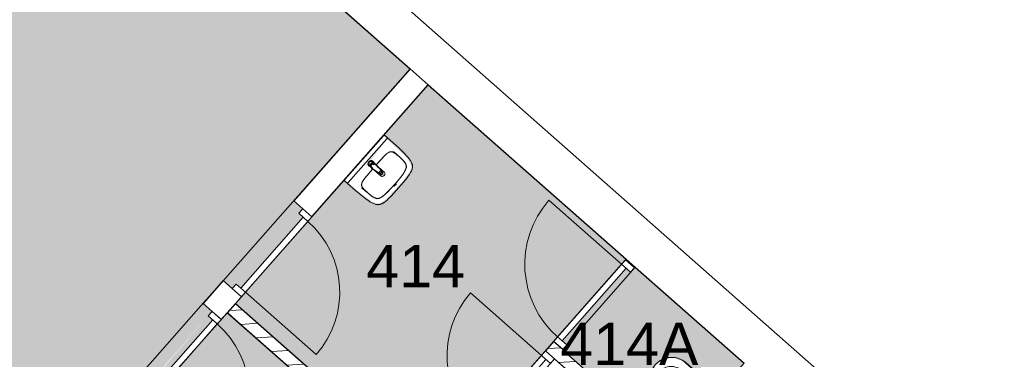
# Model space of a CAD drawing. Header units: millimetres. Extents: x 16156 to 109611, y -1019 to 113498.
# Tile 58 of 60: x 63518 to 71657, y 99313 to 102118. Entities that reach past the tile are written whole.
import ezdxf

# ---------------------------------------------------------------- set-up
doc = ezdxf.new("R2010")
doc.units = ezdxf.units.MM
for name, color, linetype, lineweight in [('A--A2__Ruwbouw', 8, 'Continuous', 15), ('A--AR9__AlgVoorz', 1, 'Continuous', 9), ('A--L$01A__Algemeen', 7, 'Continuous', 9), ('A--L22__Binnenwanden', 2, 'Continuous', 9), ('A--L3__Afbouw', 2, 'Continuous', 9), ('A--L74__VasteSanitaireVoorz', 1, 'Continuous', 9), ('A--LR9__AlgVoorz', 7, 'Continuous', 9), ('A--TR9__AlgVoorz', 1, 'Continuous', 13)]:
    doc.layers.add(name, color=color, linetype=linetype, lineweight=lineweight)
doc.styles.add('Arial', font='arial.ttf', dxfattribs={"height": 350})
pattern_1 = [(3.618, (0, 0), (-7.57249, 119.76083), [])]

# ---------------------------------------------------------------- blocks, each defined once
blk = doc.blocks.new('32_DO_WB_vo deur enkel1 - vo 2-1766223-AB-Begane grond - Brandcompartimentering')
at = {"layer": 'A--L$01A__Algemeen'}
blk.add_line((520, 50), (520, 850), dxfattribs=at)
blk.add_arc((520, 50), 800, 90, 180, dxfattribs=at)
at = {"layer": 'A--L3__Afbouw'}
for p, q in [((-280, 50), (-330, 50)), ((-330, 50), (-330, -50)), ((520, 50), (-280, 50)), ((-280, 50), (-280, 0)), ((-280, -50), (-280, 50)), ((520, 0), (520, 50)), ((570, 50), (520, 50)), ((520, 50), (520, -50)), ((570, -50), (570, 50)), ((-330, -50), (-280, -50)), ((-280, 0), (520, 0)), ((520, -50), (570, -50))]:
    blk.add_line(p, q, dxfattribs=at)
blk = doc.blocks.new('32_DO_WB_vo deur enkel1 - vo 2-1960553-AB-Begane grond - Brandcompartimentering')
at = {"layer": 'A--L$01A__Algemeen'}
blk.add_line((510, 50), (510, 830), dxfattribs=at)
blk.add_arc((510, 50), 780, 90, 180, dxfattribs=at)
at = {"layer": 'A--L3__Afbouw'}
for p, q in [((-270, 50), (-320, 50)), ((-320, 50), (-320, -50)), ((510, 50), (-270, 50)), ((-270, 50), (-270, 0)), ((-270, -50), (-270, 50)), ((510, 0), (510, 50)), ((560, 50), (510, 50)), ((510, 50), (510, -50)), ((560, -50), (560, 50)), ((-320, -50), (-270, -50)), ((-270, 0), (510, 0)), ((510, -50), (560, -50))]:
    blk.add_line(p, q, dxfattribs=at)
blk = doc.blocks.new('32_DO_WB_vo deur enkel1 - vo 2-1929187-AB-Begane grond - Brandcompartimentering')
at = {"layer": 'A--L$01A__Algemeen'}
blk.add_line((510, 100), (510, 880), dxfattribs=at)
blk.add_arc((510, 100), 780, 90, 180, dxfattribs=at)
at = {"layer": 'A--L3__Afbouw'}
for p, q in [((-270, 100), (-320, 100)), ((-320, 100), (-320, 0)), ((510, 100), (-270, 100)), ((-270, 100), (-270, 50)), ((-270, 0), (-270, 100)), ((510, 50), (510, 100)), ((560, 100), (510, 100)), ((510, 100), (510, 0)), ((560, 0), (560, 100)), ((-320, 0), (-270, 0)), ((-270, 50), (510, 50)), ((510, 0), (560, 0))]:
    blk.add_line(p, q, dxfattribs=at)
blk = doc.blocks.new('74_PF_wastafel 50x38_sphinx300_un - 74_PF_wastafel 50x38_sphinx300_un-V32-AB-Begane grond - Brandcompartimentering')
at = {"layer": 'A--L74__VasteSanitaireVoorz'}
for p, q in [((-250, 0), (-250, -37.5)), ((242.8, 0), (247.2, 0)), ((247.2, 0), (250, 0)), ((-242, 0), (-250, 0)), ((-250, 0), (-247.2, 0)), ((-250, -37.5), (-250, -129)), ((-250, -37.5), (-241, -37.5)), ((-250, -37.5), (-242, -37.5)), ((-247.2, 0), (-242.8, 0)), ((242, 0), (-242, 0)), ((-242, -37.5), (242, -37.5)), ((250, 0), (242, 0)), ((242, -37.5), (250, -37.5)), ((250, -37.5), (250, 0)), ((250, -129), (250, -37.5)), ((-124.1, -117.2), (-20.7, -115.6)), ((21.7, -115.1), (124.1, -117.2))]:
    blk.add_line(p, q, dxfattribs=at)
at = {"layer": 'A--L74__VasteSanitaireVoorz', "lineweight": 25}
for p, q in [((-21, -99.7), (-23.8, -77.6)), ((23.8, -77.6), (21, -99.7)), ((-23, -98.5), (-23, -107.4)), ((-23, -98.5), (-21.6, -106)), ((-20, -98.6), (-23, -98.5)), ((-21.8, -114.8), (-15.5, -173.4)), ((-20.6, -115.7), (-21, -99.6)), ((-20.8, -101.2), (-20.6, -115.7)), ((-20.5, -126.4), (-19.8, -183.7)), ((15.5, -173.4), (21.8, -114.8)), ((19.7, -183.7), (20.4, -126.7)), ((23, -98.5), (20, -98.6)), ((21, -99.6), (20.6, -114.9)), ((20.6, -114.9), (20.8, -101.2)), ((23, -107.4), (23, -98.5)), ((-15.2, -173.4), (-15.5, -173.4)), ((-15.3, -173.4), (-15.5, -173.4)), ((-15.5, -173.4), (-15.2, -173.4)), ((-15.3, -173.4), (0, -173.4)), ((-15.2, -173.4), (15.2, -173.4)), ((0, -173.4), (15.3, -173.4)), ((15.5, -173.4), (15.2, -173.4)), ((15.2, -173.4), (15.5, -173.4)), ((15.5, -173.4), (15.3, -173.4))]:
    blk.add_line(p, q, dxfattribs=at)
at = {"layer": 'A--L74__VasteSanitaireVoorz', "flags": 128}
for points in [[(250, -37.5), (249.7, -37.5), (248.8, -37.5), (247.4, -37.5), (245.5, -37.5), (243.3, -37.5), (241, -37.5)], [(-250, -129), (-248.9, -182.6), (-245.7, -236.1), (-242.7, -269.1)], [(-197.2, -187.1), (-196.5, -177.3), (-195.4, -167.6), (-193.9, -157.9), (-193, -153.2)], [(-193, -153.2), (-192.7, -151.6), (-192.3, -150.1), (-191.8, -148.6), (-191.3, -147.1), (-190.7, -145.6), (-190.1, -144.1), (-189.4, -142.7), (-188.6, -141.3), (-187.8, -139.9), (-187, -138.6), (-186.1, -137.3), (-185.1, -136), (-184.1, -134.8), (-183, -133.6), (-181.9, -132.5), (-180.8, -131.4), (-179.6, -130.3), (-178.3, -129.3), (-177.1, -128.5)], [(-167.2, -123.7), (-159.8, -121.9), (-152.4, -120.3), (-145, -119.1), (-137.5, -118.1), (-129.9, -117.5), (-124.1, -117.2)], [(124.1, -117.2), (131.7, -117.6), (139.2, -118.3), (146.7, -119.4), (154.2, -120.7), (161.6, -122.3), (167.2, -123.7)], [(177.1, -128.5), (178.4, -129.4), (179.6, -130.4), (180.8, -131.5), (182, -132.6), (183.1, -133.7), (184.2, -134.9), (185.2, -136.1), (186.1, -137.4), (187, -138.7), (187.9, -140), (188.7, -141.4), (189.4, -142.8), (190.1, -144.2), (190.8, -145.7), (191.3, -147.2), (191.9, -148.7), (192.3, -150.2), (192.7, -151.8), (193, -153.2)], [(193, -153.2), (194.7, -162.8), (196, -172.5), (196.9, -182.3), (197.2, -187.1)], [(242.7, -269.1), (247.2, -215.7), (249.6, -162.1), (250, -129)], [(-197.2, -242.1), (-197.9, -221.1), (-197.7, -200.1), (-197.2, -187.1)], [(-191.5, -282.5), (-193.4, -273.3), (-195, -264.1), (-196.2, -254.8), (-197, -245.4), (-197.2, -242.1)], [(197.2, -242.1), (196.5, -251.4), (195.4, -260.7), (194, -270), (192.2, -279.2), (191.5, -282.5)], [(197.2, -187.1), (197.9, -208), (197.7, -229), (197.2, -242.1)], [(-242.7, -269.1), (-241.8, -276), (-240.7, -282.8), (-239.3, -289.5), (-237.6, -296.2), (-235.7, -302.8), (-233.4, -309.4), (-231, -315.8), (-228.3, -322.2), (-225.6, -327.8)], [(-157.2, -320.6), (-159.2, -319.8), (-161.1, -319), (-163.1, -318.1), (-164.9, -317.2), (-166.8, -316.1), (-168.6, -315), (-170.3, -313.9), (-172, -312.6), (-173.7, -311.3), (-175.3, -309.9), (-176.8, -308.5), (-178.3, -307), (-179.8, -305.4), (-181.1, -303.8), (-182.4, -302.1), (-183.6, -300.4), (-184.8, -298.6), (-185.9, -296.8), (-186.9, -295), (-187.8, -293.1), (-188.7, -291.1), (-189.5, -289.2), (-190.2, -287.2), (-190.8, -285.2), (-191.3, -283.1), (-191.5, -282.5)], [(-106.8, -331.3), (-115.2, -330.4), (-123.6, -329.1), (-131.9, -327.5), (-140.1, -325.6), (-148.3, -323.4), (-156.3, -320.8), (-157.2, -320.6)], [(157.2, -320.6), (149.1, -323.2), (141, -325.4), (132.8, -327.4), (124.5, -329), (116.1, -330.2), (107.7, -331.2), (106.8, -331.3)], [(191.5, -282.5), (191, -284.5), (190.4, -286.6), (189.7, -288.6), (188.9, -290.5), (188.1, -292.5), (187.2, -294.4), (186.2, -296.2), (185.1, -298.1), (184, -299.9), (182.8, -301.6), (181.5, -303.3), (180.2, -304.9), (178.8, -306.5), (177.3, -308), (175.8, -309.5), (174.2, -310.9), (172.6, -312.2), (170.9, -313.5), (169.1, -314.7), (167.3, -315.8), (165.5, -316.9), (163.6, -317.8), (161.7, -318.8), (159.8, -319.6), (157.8, -320.3), (157.2, -320.6)], [(225.6, -327.8), (228.5, -321.6), (231.2, -315.2), (233.7, -308.8), (235.8, -302.2), (237.8, -295.6), (239.4, -288.9), (240.8, -282.1), (241.9, -275.3), (242.7, -269.1)], [(-225.6, -327.8), (-224.3, -330.3), (-222.9, -332.7), (-221.5, -335), (-219.9, -337.3), (-218.3, -339.5), (-216.5, -341.6), (-214.7, -343.7), (-212.8, -345.7), (-210.8, -347.6), (-208.8, -349.5), (-206.8, -351.1)], [(-206.8, -351.1), (-204.1, -353.1), (-201.4, -355.1), (-198.5, -356.9), (-195.6, -358.6), (-192.6, -360.2), (-189.6, -361.7), (-186.5, -363.1), (-183.3, -364.3), (-180.1, -365.4), (-176.9, -366.4), (-173.6, -367.3), (-172.1, -367.6)], [(-172.1, -367.6), (-154.6, -371.1), (-137, -373.8), (-119.3, -375.9), (-101.5, -377.2), (-90, -377.7)], [(106.8, -331.3), (57.9, -334.6), (8.9, -335.9), (-40, -335.3), (-89, -332.7), (-106.8, -331.3)], [(-90, -377.7), (32.9, -378.8), (90, -377.7)], [(90, -377.7), (107.8, -376.8), (125.6, -375.2), (143.2, -372.9), (160.8, -369.9), (172.1, -367.6)], [(172.1, -367.6), (175.4, -366.8), (178.6, -365.9), (181.9, -364.8), (185, -363.7), (188.2, -362.4), (191.2, -360.9), (194.2, -359.4), (197.2, -357.7), (200.1, -355.9), (202.9, -354), (205.6, -352), (206.8, -351.1)], [(206.8, -351.1), (209, -349.3), (211, -347.5), (213, -345.5), (214.9, -343.5), (216.7, -341.5), (218.4, -339.3), (220, -337.1), (221.6, -334.8), (223.1, -332.5), (224.4, -330.1), (225.6, -327.8)]]:
    blk.add_lwpolyline(points, dxfattribs=at)
at = {"layer": 'A--L74__VasteSanitaireVoorz', "lineweight": 25, "flags": 128}
for points in [[(-21.7, -114.9), (-18.5, -144.2), (-15.2, -173.4)], [(-19.6, -103.8), (-19.3, -104.6), (-19, -105.3), (-18.6, -106.1)], [(15.2, -173.4), (18.5, -144.2), (21.7, -114.9)], [(17.2, -108.6), (17.7, -107.9), (18.1, -107.2), (18.5, -106.4), (18.8, -105.7), (19.1, -104.9), (19.4, -104.1), (19.6, -103.8)], [(17.5, -112.5), (21.6, -106), (23, -98.5)], [(-15.5, -173.4), (-15.5, -174.1), (-15.5, -174.7), (-15.4, -175.3), (-15.3, -175.9), (-15.2, -176.5), (-15.1, -177.1), (-14.9, -177.7), (-14.8, -178.3), (-14.5, -178.9), (-14.3, -179.5), (-14.1, -180.1), (-13.8, -180.6), (-13.5, -181.2), (-13.2, -181.7), (-12.8, -182.2), (-12.5, -182.7), (-12.1, -183.2), (-11.7, -183.7), (-11.3, -184.1), (-10.8, -184.6), (-10.4, -185), (-9.9, -185.4), (-9.4, -185.8), (-8.9, -186.2), (-8.4, -186.5), (-7.9, -186.8), (-7.3, -187.1), (-6.8, -187.4), (-6.2, -187.7), (-5.6, -187.9), (-5, -188.1), (-4.5, -188.3), (-3.9, -188.5), (-3.3, -188.6), (-2.6, -188.8), (-2, -188.8), (-1.4, -188.9), (-0.8, -189), (-0.2, -189), (0.5, -189), (1.1, -188.9), (1.7, -188.9), (2.3, -188.8), (2.9, -188.7), (3.5, -188.6), (4.1, -188.4), (4.7, -188.2), (5.3, -188), (5.9, -187.8), (6.5, -187.6), (7, -187.3), (7.6, -187), (8.1, -186.7), (8.6, -186.4), (9.1, -186), (9.6, -185.6), (10.1, -185.2), (10.6, -184.8), (11, -184.4), (11.5, -183.9), (11.9, -183.5), (12.3, -183), (12.6, -182.5), (13, -182), (13.3, -181.4), (13.6, -180.9), (13.9, -180.4), (14.2, -179.8), (14.4, -179.2), (14.6, -178.6), (14.8, -178.1), (15, -177.5), (15.2, -176.9), (15.3, -176.2), (15.4, -175.6), (15.5, -175), (15.5, -174.4), (15.5, -173.8), (15.5, -173.4)]]:
    blk.add_lwpolyline(points, dxfattribs=at)
at = {"layer": 'A--L74__VasteSanitaireVoorz', "lineweight": 25}
for start, end in [(0, 180), (180, 243.63718), (288, 0)]:
    blk.add_arc((0, -74.6), 24, start, end, dxfattribs=at)
at = {"layer": 'A--L74__VasteSanitaireVoorz'}
for centre, radius, start, end in [((0, -75), 17.5, 0, 180), ((0, -75), 17.5, 180, 240), ((0, -75), 17.5, 75, 105), ((0, -75), 17.5, 285, 0), ((1090.6, -129), 1290.6, 180.891, 182.76759), ((47.1, -199.9), 244.6, 169.00208, 176.99792), ((-154, -160.8), 39.8, 125.61769, 169.00208), ((-159, -153.8), 31.2, 105.2254, 125.61769), ((-117.5, -306.2), 189.1, 92.01283, 105.2254), ((0, -3649.7), 3534.7, 90.34124, 92.01283), ((0, -75), 17.5, 225, 240), ((0, -75), 17.5, 285, 315), ((0, -3649.7), 3534.7, 87.98717, 89.64849), ((117.5, -306.2), 189.1, 74.7746, 87.98717), ((159, -153.8), 31.2, 54.38231, 74.7746), ((154, -160.8), 39.8, 10.99792, 54.38231), ((-47.1, -199.9), 244.6, 3.00208, 10.99792), ((-1090.6, -129), 1290.6, 357, 359.109), ((327.2, -214.6), 525.1, 176.99792, 183.00208), ((36.8, -229.8), 234.3, 183.00208, 192.99792), ((0, -200), 23, 150, 180), ((0, -200), 23, 180, 0), ((0, -200), 23, 360, 30), ((-36.8, -229.8), 234.3, 347.00208, 356.99792), ((-327.2, -214.6), 525.1, 356.99792, 3.00208), ((-140, -270.6), 52.8, 192.99792, 251.00208), ((-71, -251.1), 122.6, 198.24592, 206.41692), ((-163.9, -297.2), 18.9, 206.41692, 231.42615), ((-154, -284.8), 34.8, 231.42615, 244.552), ((-88.4, -120.6), 211.5, 251.00208, 264.99792), ((88.4, -120.6), 211.5, 275.00208, 288.99792), ((140, -270.6), 52.8, 288.99792, 347.00208), ((154, -284.8), 34.8, 295.448, 308.57385), ((163.9, -297.2), 18.9, 308.57385, 333.58308), ((71, -251.1), 122.6, 333.58308, 341.75408), ((0, 889), 1224.9, 264.99792, 275.00208), ((0, 2695.4), 3038.4, 269.72194, 270.27806)]:
    blk.add_arc(centre, radius, start, end, dxfattribs=at)
at = {"layer": 'A--L74__VasteSanitaireVoorz', "lineweight": 25}
for centre, major_axis, ratio, start_param, end_param in [((0, -97.9), (20.5, 0), 0.967332, 1.570796, 3.665191), ((0, -97.9), (20.5, 0), 0.967332, 5.759587, 7.853982), ((0, -99.6), (20.1, 0), 0.870402, 1.570796, 3.08442), ((0, -98.5), (20, 0), 0.97026, 3.144451, 3.592433), ((0, -99.6), (20.1, 0), 0.870402, 0.057173, 1.570796), ((0, -98.5), (20, 0), 0.97026, 5.832345, 6.280327), ((0, -183.7), (19.7, 0), 0.967332, 3.141593, 6.283185)]:
    blk.add_ellipse(centre, major_axis=major_axis, ratio=ratio, start_param=start_param, end_param=end_param, dxfattribs=at)
for points, knots in [([(23, -98.5), (23, -95.5), (21.9, -91.3), (18.8, -86.9), (16.7, -84.7), (14.8, -83.2), (12.8, -81.9), (10, -80.4), (5.9, -79.1), (1.9, -78.5), (-1.5, -78.6), (-4.5, -78.9), (-7.9, -79.7), (-11.6, -81.1), (-14.8, -83.2), (-17.7, -85.6), (-20, -88.5), (-21.7, -91.7), (-22.7, -95), (-23, -97.3), (-23, -98.5)], [-1, -1, -1, -1, -0.861111, -0.791667, -0.756944, -0.722222, -0.6875, -0.652778, -0.583333, -0.513889, -0.479167, -0.444444, -0.388889, -0.333333, -0.277778, -0.222222, -0.166667, -0.111111, -0.055556, 0, 0, 0, 0]), ([(-21.2, -97.3), (-21.1, -94.2), (-20.1, -90), (-17.2, -85.6), (-15.2, -83.5), (-13.5, -82), (-11.6, -80.7), (-9, -79.3), (-5.4, -78), (-1.7, -77.4), (1.4, -77.5), (4.1, -77.7), (7.2, -78.5), (10.5, -80), (13.5, -81.9), (16.1, -84.3), (18.3, -87.2), (19.9, -90.4), (20.9, -93.7), (21.1, -96), (21.2, -97.3)], [-1, -1, -1, -1, -0.861111, -0.791667, -0.756944, -0.722222, -0.6875, -0.652778, -0.583333, -0.513889, -0.479167, -0.444444, -0.388889, -0.333333, -0.277778, -0.222222, -0.166667, -0.111111, -0.055556, 0, 0, 0, 0]), ([(-23, -107.4), (-23, -104), (-21.9, -99.2), (-18.8, -94), (-16.6, -91.6), (-14.8, -89.9), (-12.8, -88.3), (-9.9, -86.7), (-5.9, -85.2), (-1.9, -84.5), (1.5, -84.6), (4.5, -84.9), (7.9, -85.8), (11.5, -87.5), (14.8, -89.8), (17.7, -92.6), (20, -95.9), (21.7, -99.6), (22.7, -103.3), (23, -106), (23, -107.4)], [-1, -1, -1, -1, -0.861111, -0.791667, -0.756944, -0.722222, -0.6875, -0.652778, -0.583333, -0.513889, -0.479167, -0.444444, -0.388889, -0.333333, -0.277778, -0.222222, -0.166667, -0.111111, -0.055556, 0, 0, 0, 0]), ([(-18.6, -103.3), (-18.7, -103.1), (-19.1, -102.7), (-19.5, -102.1), (-19.8, -101.5), (-20.1, -101), (-20.4, -100.5), (-20.6, -100), (-20.8, -99.6), (-20.9, -99.5)], [0.7142857, 0.7142857, 0.7142857, 0.7142857, 0.75, 0.7857143, 0.8214286, 0.8571429, 0.8928571, 0.9285714, 1, 1, 1, 1]), ([(20.8, -99.5), (20.8, -99.7), (20.6, -100), (20.4, -100.5), (20.1, -101), (19.8, -101.5), (19.5, -102.1), (19.1, -102.7), (18.8, -103.1), (18.5, -103.5), (18.1, -104), (17.4, -104.7), (16.7, -105.3), (16.3, -105.7)], [0, 0, 0, 0, 0.0714286, 0.1071429, 0.1428571, 0.1785714, 0.2142857, 0.25, 0.2678571, 0.2857143, 0.3214286, 0.3571429, 0.4285714, 0.4285714, 0.4285714, 0.4285714]), ([(15.3, -173.4), (15.3, -175.8), (14.6, -179), (12.6, -182.5), (11.1, -184.1), (9.9, -185.3), (8.5, -186.3), (6.7, -187.5), (4, -188.5), (0.7, -189), (-2.5, -188.8), (-5.3, -188), (-7.7, -186.9), (-9.9, -185.3), (-11.8, -183.4), (-13.4, -181.2), (-14.5, -178.7), (-15.1, -176.2), (-15.3, -174.4), (-15.3, -173.4)], [-1, -1, -1, -1, -0.861111, -0.791667, -0.756944, -0.722222, -0.6875, -0.652778, -0.583333, -0.513889, -0.444444, -0.388889, -0.333333, -0.277778, -0.222222, -0.166667, -0.111111, -0.055556, 0, 0, 0, 0])]:
    blk.add_open_spline(points, degree=3, knots=knots, dxfattribs=at)
for points in [[(-21.7, -114.9), (-22.2, -113.7), (-22.8, -111.2), (-23, -108.7), (-23, -107.4)], [(-20.8, -101.2), (-20.9, -100.5), (-21.1, -99.2), (-21.2, -97.9), (-21.2, -97.3)], [(-20.9, -99.5), (-21, -99.3), (-21, -99.4), (-20.9, -100.4), (-20.8, -101.2)], [(21.2, -97.3), (21.2, -97.9), (21.1, -99.2), (20.9, -100.5), (20.8, -101.2)], [(20.8, -101.2), (20.9, -100.5), (21, -99.5), (21, -99.3), (20.8, -99.5)], [(23, -107.4), (23, -108.7), (22.8, -111.2), (22.2, -113.7), (21.7, -114.9)]]:
    blk.add_open_spline(points, degree=3, dxfattribs=at)
at = {"layer": 'A--L74__VasteSanitaireVoorz'}
for points in [[(76, -115.8), (76, -115.8), (75.5, -115.8), (73.6, -115.8), (70.6, -115.7), (66.9, -115.6), (63.1, -115.6), (59.4, -115.5), (56.4, -115.5), (54.5, -115.4), (54, -115.4), (54, -115.4)], [(54, -115.4), (54, -115.4), (54.5, -115.4), (56.4, -115.5), (59.4, -115.5), (63.1, -115.6), (66.9, -115.6), (70.6, -115.7), (73.6, -115.8), (75.5, -115.8), (76, -115.8), (76, -115.8)]]:
    blk.add_open_spline(points, degree=3, dxfattribs=at)
blk = doc.blocks.new('74_PF_UN_toilet_rimfree - type-V47-AB-Begane grond - Brandcompartimentering')
at = {"layer": 'A--L$01A__Algemeen'}
for p, q in [((-180, -97.1), (-180, -363.1)), ((179.8, -97.1), (-180, -97.1)), ((-180, -97.1), (-180, -363.1)), ((-180, -97.1), (179.8, -97.1)), ((179.8, -363.1), (179.8, -97.1)), ((179.8, -363.1), (179.8, -97.1))]:
    blk.add_line(p, q, dxfattribs=at)
at = {"layer": 'A--L$01A__Algemeen', "flags": 128}
blk.add_lwpolyline([(-180, -363.1), (-179.9, -370.3), (-179.4, -377.5), (-178.7, -384.7), (-177.7, -391.8), (-176.4, -398.9), (-174.8, -405.9), (-173, -412.8), (-170.9, -419.7), (-168.5, -426.5), (-165.8, -433.2), (-162.9, -439.7), (-159.7, -446.2), (-156.2, -452.5), (-152.5, -458.7), (-148.6, -464.7), (-144.4, -470.6), (-140, -476.2), (-135.4, -481.7), (-130.5, -487.1), (-125.4, -492.2), (-120.2, -497.1), (-114.7, -501.8), (-109.1, -506.2), (-103.3, -510.5), (-97.3, -514.5), (-91.2, -518.3), (-84.9, -521.8), (-78.5, -525), (-72, -528), (-65.3, -530.8), (-58.5, -533.3), (-51.7, -535.5), (-44.8, -537.4), (-37.8, -539), (-30.7, -540.4), (-23.6, -541.5), (-16.4, -542.3), (-9.2, -542.8), (-2.1, -543), (5.1, -542.9), (12.3, -542.6), (19.5, -541.9), (26.6, -541), (33.7, -539.8), (40.8, -538.3), (47.7, -536.5), (54.6, -534.5), (61.4, -532.2), (68.1, -529.6), (74.7, -526.7), (81.2, -523.6), (87.6, -520.2), (93.8, -516.6), (99.8, -512.7), (105.7, -508.6), (111.5, -504.2), (117, -499.6), (122.4, -494.8), (127.6, -489.8), (132.5, -484.6), (137.3, -479.2), (141.8, -473.6), (146.1, -467.9), (150.2, -461.9), (154, -455.9), (157.6, -449.6), (160.9, -443.2), (164, -436.7), (166.8, -430.1), (169.4, -423.4), (171.7, -416.6), (173.6, -409.6), (175.4, -402.7), (176.8, -395.6), (178, -388.5), (178.8, -381.4), (179.4, -374.2), (179.7, -367), (179.8, -363.1)], dxfattribs=at)
at = {"layer": 'A--L$01A__Algemeen'}
blk.add_arc((-0.1, -363.1), 179.9, 180, 360, dxfattribs=at)
for points, knots in [([(-178, -99.1), (-178.2, -98.9), (-178.4, -98.7), (-178.8, -98.3), (-179, -98.1), (-179.1, -98), (-179.3, -97.9), (-179.4, -97.7), (-179.6, -97.5), (-179.7, -97.4), (-179.9, -97.3), (-180, -97.1), (-180, -97.1), (-180, -97.1)], [-1, -1, -1, -1, -0.833333, -0.75, -0.666667, -0.625, -0.583333, -0.5, -0.416667, -0.333333, -0.25, -0.166667, 0, 0, 0, 0]), ([(179.8, -97.1), (179.8, -97.1), (179.7, -97.1), (179.6, -97.3), (179.5, -97.4), (179.4, -97.5), (179.2, -97.7), (179, -97.9), (178.8, -98.1), (178.7, -98.2), (178.5, -98.4), (178.2, -98.7), (177.9, -98.9), (177.8, -99.1)], [0, 0, 0, 0, 0.166667, 0.25, 0.333333, 0.416667, 0.5, 0.583333, 0.666667, 0.708333, 0.75, 0.833333, 1, 1, 1, 1])]:
    blk.add_open_spline(points, degree=3, knots=knots, dxfattribs=at)
at = {"layer": 'A--L74__VasteSanitaireVoorz'}
for p, q in [((-178.3, 0), (-178.3, -362.3)), ((-178.3, -63), (-178.3, 0)), ((-178.3, 0), (-178.3, -362.3)), ((-178.3, -63), (-178.3, 0)), ((-118, 0), (-123, 0)), ((-118, 0), (118, 0)), ((123, 0), (118, 0)), ((178.3, 0), (178.3, -63)), ((178.3, 0), (178.3, -63)), ((-178.3, -362.3), (-178.3, -63)), ((-178.3, -362.3), (-178.3, -63)), ((-123, -15), (-118, -15)), ((-123, -15), (-118, -15)), ((118, -15), (-118, -15)), ((-69, -15.5), (69, -15.5)), ((-69, -15.5), (69, -15.5)), ((31, -15.5), (-31, -15.5)), ((31, -15.5), (-31, -15.5)), ((118, -15), (123, -15)), ((118, -15), (123, -15)), ((178.3, -362.3), (178.3, 0)), ((178.3, -362.3), (178.3, 0)), ((178.3, -63), (178.3, -362.3)), ((178.3, -63), (178.3, -362.3)), ((-34.8, -218.3), (-29.5, -278.1)), ((34.8, -218.3), (29.5, -278.1)), ((-166.8, -425.1), (-164.2, -431.7)), ((-166.8, -425.1), (-164.2, -431.7)), ((140.7, -471.8), (144.9, -466.1)), ((140.7, -471.8), (144.9, -466.1)), ((116.1, -497.5), (121.4, -492.8)), ((116.1, -497.5), (121.4, -492.8))]:
    blk.add_line(p, q, dxfattribs=at)
at = {"layer": 'A--L74__VasteSanitaireVoorz', "flags": 128}
for points in [[(-177.7, -376.5), (-177, -383.6), (-176, -390.7), (-174.7, -397.7)], [(-177.7, -376.5), (-177, -383.6), (-176, -390.7), (-174.7, -397.7)], [(173.9, -401.4), (175.3, -394.5), (176.5, -387.4), (177.3, -380.3), (177.9, -373.2)], [(173.9, -401.4), (175.3, -394.5), (176.5, -387.4), (177.3, -380.3), (177.9, -373.2)], [(159.6, -441.7), (162.7, -435.2), (165.4, -428.6), (168, -422)], [(159.6, -441.7), (162.7, -435.2), (165.4, -428.6), (168, -422)]]:
    blk.add_lwpolyline(points, dxfattribs=at)
at = {"layer": 'A--L74__VasteSanitaireVoorz'}
for centre, radius, start, end in [((51, -333.7), 162.5, 144.96467, 161.73258), ((4.3, -301), 105.4, 125.03533, 144.96467), ((4.3, -301), 105.4, 109.89892, 125.03533), ((-21.1, -217.1), 13.7, 129.71536, 185), ((0, -289.1), 92.7, 70.10108, 109.89892), ((0, -289.1), 87.7, 70.10108, 109.89892), ((21.1, -217.1), 13.7, 355, 50.28464), ((-4.3, -301), 105.4, 54.96467, 70.10108), ((-4.3, -301), 105.4, 35.03533, 54.96467), ((-51, -333.7), 162.5, 18.26742, 35.03533), ((51, -333.7), 162.5, 161.73258, 186.26742), ((0, -275.5), 29.6, 185, 355), ((-51, -333.7), 162.5, 353.73258, 18.26742), ((0, -362.3), 178.3, 180, 195), ((0, -362.3), 178.3, 180, 195), ((0, -362.3), 178.3, 180, 195), ((0, -362.3), 178.3, 180, 195), ((73, -331.3), 184.6, 186.26742, 203.73258), ((16.9, -356), 123.3, 203.73258, 236.26742), ((-16.9, -356), 123.3, 303.73258, 336.26742), ((-73, -331.3), 184.6, 336.26742, 353.73258), ((0, -362.3), 178.3, 330, 0), ((0, -362.3), 178.3, 330, 360), ((0, -362.3), 178.3, 330, 0), ((0, -362.3), 178.3, 330, 360), ((0, -381.4), 92.8, 236.26742, 303.73258)]:
    blk.add_arc(centre, radius, start, end, dxfattribs=at)

msp = doc.modelspace()

# ---------------------------------------------------------------- hatches: boundary and pattern name
at = {"layer": 'A--A2__Ruwbouw', "lineweight": 9}
h = msp.add_hatch(dxfattribs=at)
h.set_pattern_fill('FP_21', color=256, angle=45, style=0, pattern_type=2)
h.set_pattern_definition(pattern_1)
h.paths.add_polyline_path([(67012.2, 98265.9), (67356.4, 98656.6), (67281.3, 98722.7), (66937.2, 98332)])
h.paths.add_polyline_path([(67938.1, 99316.8), (68004.2, 99395.9), (67931.2, 99460.2), (67867.5, 99379)])
h.paths.add_polyline_path([(68601.2, 100069.4), (68601.2, 100078.3), (68568.7, 100098)])
h = msp.add_hatch(dxfattribs=at)
h.set_pattern_fill('FP_21', color=256, angle=45, style=0, pattern_type=2)
h.set_pattern_definition(pattern_1)
h.paths.add_polyline_path([(69723, 95744.2), (69789.1, 95819.3), (65301.9, 99772.8), (65235.8, 99697.8), (69637.9, 95819.3)])
h = msp.add_hatch(dxfattribs=at)
h.set_pattern_fill('FP_21', color=256, angle=45, style=0, pattern_type=2)
h.set_pattern_definition(pattern_1)
h.paths.add_polyline_path([(68839.1, 98523.1), (68899.8, 98602.8), (68004.2, 99391.9), (67938.1, 99316.8), (68623, 98713.4)])
at = {"layer": 'A--AR9__AlgVoorz'}
h = msp.add_hatch(color=41, dxfattribs=at)
h.paths.add_polyline_path([(59886.1, 93943.3), (63695, 98257.8), (65789, 96421.9), (66440.1, 97171), (65006.1, 98434.4), (64901.5, 98080), (65010.1, 97917.6), (64723.4, 97994.2), (64830.8, 97840.2), (64710.1, 97431), (63729.4, 98296.7), (64452.2, 99115.5), (64527.2, 99049.3), (65109.6, 99709), (65034.6, 99775.2), (65200.4, 99963), (65275.4, 99896.9), (65857.8, 100556.6), (65782.8, 100622.8), (66745.5, 101713.2), (64230, 103926), (63164, 102715.9), (63234, 102644.1), (61019.3, 100118.8), (60876.7, 99923.6), (60775.8, 99765.7), (60732.3, 99696.4), (60640.3, 99530.4), (60492.1, 99207.7), (60417.3, 99014.4), (60312.6, 98662.1), (60310.3, 98653.4), (60233, 98251), (60190.3, 98030.4), (60098.9, 97694.5), (60038.2, 97518.2), (59972.1, 97352.8), (59885.6, 97163.6), (59800.3, 96998.3), (59720.3, 96859.9), (59608.3, 96682.4), (59332.5, 96323.8), (58397.1, 95259.3), (58394.7, 95256.5), (58397.1, 95255.1), (59882.9, 93946.1)])
h.paths.add_polyline_path([(59742.7, 93969.7), (59754.1, 93992.9), (58404.1, 95173.3), (58397.1, 95155.2), (59730.6, 93980.3)])
h = msp.add_hatch(color=41, dxfattribs=at)
h.paths.add_polyline_path([(66937.2, 98332), (68526.1, 100144.4), (66895.5, 101581), (65301.9, 99772.8), (66591.4, 98636.7)])
h.paths.add_polyline_path([(65346, 99901.3), (65857.2, 100490.4), (65824.7, 100519.1), (65308.5, 99934.3), (65327.5, 99917.5)])
h.paths.add_polyline_path([(66552, 101135), (66377.5, 100911.9), (66403.6, 100926.7), (66413, 100913.7), (66428.2, 100911.9), (66432.4, 100919.7), (66441.5, 100919.8), (66425.9, 100945.9), (66419.7, 100955.6), (66545.6, 101126.3)])
h.paths.add_polyline_path([(66476.6, 100599.7), (66432.3, 100614), (66357.1, 100666.9), (66299.9, 100714.7), (66204.5, 100797.4), (66524.5, 101160.5), (66709.6, 100988), (66737.9, 100953.9), (66755.7, 100902.5), (66746.2, 100869.4), (66683.7, 100782.9), (66547.6, 100635.4), (66499.4, 100603.4), (66489.6, 100600.5)])
h.paths.add_polyline_path([(66475.7, 100634.7), (66506.2, 100643.5), (66552.9, 100679.8), (66676.5, 100819.2), (66709.7, 100869.4), (66719.9, 100902.5), (66712.9, 100933.4), (66686.7, 100966.9), (66634.1, 101013.3), (66591.4, 101034.9), (66569.8, 101032.1), (66533.5, 101003.9), (66465.8, 100930.5), (66534.5, 100994.6), (66569.8, 101022.6), (66611.7, 101019.5), (66661.3, 100981), (66703.1, 100935.9), (66711.6, 100896.8), (66695.3, 100858.1), (66653.4, 100802.5), (66565.4, 100703.6), (66504.4, 100651.2), (66484.4, 100643), (66432.3, 100659), (66367.5, 100714.7), (66351.9, 100732.8), (66351.9, 100780.6), (66388.4, 100829.5), (66336.3, 100761.9), (66339.9, 100738.5), (66370.4, 100700.9), (66436.4, 100647.9), (66463.7, 100636.1)])
h.paths.add_polyline_path([(66516, 100823.8), (66533.7, 100834.3), (66537.1, 100850.2), (66529.8, 100864), (66519.1, 100864.4), (66521.7, 100859), (66495.4, 100840.6), (66495.4, 100834), (66510, 100824.2)])
msp.add_hatch(color=41, dxfattribs=at).paths.add_polyline_path([(68905.2, 98598.1), (69058.3, 98779.3), (68757.7, 99052.9), (68733, 99120.1), (68730.2, 99148.8), (68739.8, 99205.7), (68758.8, 99245.2), (68790.7, 99282.1), (68834.8, 99310.5), (68879.8, 99323.8), (68926.4, 99324.9), (68957.3, 99318.6), (69003, 99297.6), (69067.6, 99245), (69296.8, 99042.5), (69506.5, 99280.6), (68601.2, 100069.4), (68568.1, 100031.9), (68530.5, 100064.9), (68006.8, 99460.2), (68039.2, 99431.6), (68009.3, 99387.4), (68899.8, 98602.8)])
h = msp.add_hatch(color=41, dxfattribs=at)
h.paths.add_polyline_path([(67720.9, 96554.5), (67895.4, 96777.7), (67869.2, 96762.9), (67859.9, 96775.9), (67844.7, 96777.7), (67840.5, 96769.8), (67831.4, 96769.7), (67847, 96743.6), (67853.2, 96734), (67727.3, 96563.2)])
h.paths.add_polyline_path([(66834.5, 95491.8), (67748.4, 96529), (67563.7, 96701.1), (67533.9, 96737.6), (67517.2, 96787), (67526.7, 96820.1), (67589.2, 96906.6), (67725.2, 97054.1), (67768, 97084.5), (67797.2, 97089.7), (67836.5, 97077.9), (67915.7, 97022.7), (67992.4, 96957.8), (68068.3, 96892.2), (68217, 97071.1), (65239, 99701.5), (64577.1, 98945.7), (66582.4, 97171), (65864.7, 96346.2), (66824.2, 95500.8)])
h.paths.add_polyline_path([(67684.7, 96654.1), (67709.2, 96660.7), (67758.9, 96706.3), (67738.4, 96694.9), (67698.2, 96667), (67661.2, 96670), (67611.6, 96708.6), (67569.8, 96753.7), (67561.2, 96792.7), (67577.6, 96831.5), (67619.4, 96887), (67691.1, 96968.8), (67768.5, 97038.4), (67788.4, 97046.5), (67840.5, 97030.5), (67905.4, 96974.8), (67921, 96956.7), (67921, 96908.9), (67884.5, 96860.1), (67936.5, 96927.7), (67933, 96951), (67902.5, 96988.6), (67836.5, 97041.7), (67809.2, 97053.5), (67782.1, 97052.8), (67738.5, 97026.4), (67691.1, 96979.6), (67596.4, 96870.3), (67563.2, 96820.1), (67552.9, 96787), (67560, 96756.2), (67586.1, 96722.7), (67638.8, 96676.2), (67676.9, 96655.3)])
h.paths.add_polyline_path([(67756.2, 96820.1), (67751.2, 96830.5), (67777.4, 96848.9), (67777.4, 96855.6), (67758.9, 96865.6), (67743.1, 96859.8), (67735.7, 96847.4), (67741.2, 96827.8), (67753.8, 96820.3)])
h.paths.add_polyline_path([(64597.7, 99053.7), (65109, 99642.8), (65076.5, 99671.5), (64565.8, 99081.9), (64575.4, 99073.5)])

# ---------------------------------------------------------------- linework, layer by layer
at = {"layer": 'A--L22__Binnenwanden', "lineweight": 30}
for p, q in [((74503.2, 95358.3), (54975.3, 112562.6)), ((64306.7, 103861.8), (66745.5, 101713.2)), ((66745.5, 101713.2), (65782.8, 100622.8)), ((65932.8, 100490.4), (66895.5, 101581)), ((66895.5, 101581), (68530.5, 100140.5)), ((65782.8, 100622.8), (65932.8, 100490.4)), ((68530.5, 100140.5), (68526.1, 100135.5)), ((68526.1, 100135.5), (68601.2, 100069.4)), ((68601.2, 100069.4), (68605.6, 100074.4)), ((68605.6, 100074.4), (69506.5, 99280.6)), ((65200.4, 99963), (65034.6, 99775.2)), ((65350.4, 99830.7), (65200.4, 99963)), ((65184.5, 99642.8), (65350.4, 99830.7)), ((65034.6, 99775.2), (65184.5, 99642.8)), ((65301.9, 99772.8), (65235.8, 99697.8)), ((66937.2, 98332), (65301.9, 99772.8)), ((65235.8, 99697.8), (68222.1, 97066.7)), ((67931.2, 99460.2), (67863.1, 99383)), ((68006.2, 99394.1), (67931.2, 99460.2)), ((67863.1, 99383), (68839.1, 98523.1)), ((68004.2, 99391.9), (68006.2, 99394.1)), ((68905.2, 98598.1), (68004.2, 99391.9))]:
    msp.add_line(p, q, dxfattribs=at)
at = {"layer": 'A--L22__Binnenwanden', "lineweight": 15}
for p, q in [((66895.5, 101581), (66745.5, 101713.2)), ((68605.6, 100074.4), (68530.5, 100140.5))]:
    msp.add_line(p, q, dxfattribs=at)
at = {"layer": 'A--LR9__AlgVoorz', "flags": 128}
msp.add_lwpolyline([(59886.1, 93943.3), (63695, 98257.8), (65784.6, 96416.8), (66445.1, 97166.6), (64356.3, 99006.9), (65016.2, 99754.3), (65218.7, 99983.7), (66745.5, 101713.2), (64306.7, 103861.8)], dxfattribs=at)
for points in [[(68530.5, 100140.5), (66895.5, 101581), (65300.4, 99774.1), (66937.2, 98332), (67896.1, 99420.5)], [(69506.5, 99280.6), (68605.6, 100074.4), (68004.2, 99391.9), (68905.2, 98598.1)], [(65859.6, 96350.7), (66834.5, 95491.8), (67660.7, 96429.5), (68222.1, 97066.7), (67884.5, 97364.1), (66908.6, 98224), (65274.2, 99664), (65234.2, 99699.1), (64572.6, 98949.7), (66586.3, 97175.5)], [(67012.2, 98265.9), (67913.1, 97472.1), (68839.1, 98523.1), (67938.1, 99316.8)]]:
    msp.add_lwpolyline(points, close=True, dxfattribs=at)

# ---------------------------------------------------------------- block references
at = {"layer": 'A--L3__Afbouw'}
for name, p, rotation in [('32_DO_WB_vo deur enkel1 - vo 2-1766223-AB-Begane grond - Brandcompartimentering', (68186.8, 99674.8), 48.6179553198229), ('32_DO_WB_vo deur enkel1 - vo 2-1929187-AB-Begane grond - Brandcompartimentering', (65646, 100316.7), 228.5616180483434), ('32_DO_WB_vo deur enkel1 - vo 2-1960553-AB-Begane grond - Brandcompartimentering', (67530.4, 98929.7), 48.6179553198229), ('32_DO_WB_vo deur enkel1 - vo 2-1929187-AB-Begane grond - Brandcompartimentering', (64897.8, 99469.1), 228.5616180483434)]:
    msp.add_blockref(name, p, dxfattribs=dict(at, rotation=rotation))
at = {"layer": 'A--L74__VasteSanitaireVoorz'}
for name, p, rotation in [('74_PF_wastafel 50x38_sphinx300_un - 74_PF_wastafel 50x38_sphinx300_un-V32-AB-Begane grond - Brandcompartimentering', (66364.5, 100978.9), 48.61795531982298), ('74_PF_UN_toilet_rimfree - type-V47-AB-Begane grond - Brandcompartimentering', (69179.4, 98909.3), 228.6179553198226)]:
    msp.add_blockref(name, p, dxfattribs=dict(at, rotation=rotation))

# ---------------------------------------------------------------- texts
at = {"layer": 'A--TR9__AlgVoorz', "char_height": 350, "attachment_point": 1, "style": 'Arial'}
for s, insert, width in [('414', (66382.7, 100258.3), 1010.126), ('414A', (67986.6, 99615), 1410.97)]:
    msp.add_mtext(s, dxfattribs=dict(at, insert=insert, width=width))

doc.saveas('drawing.dxf')
